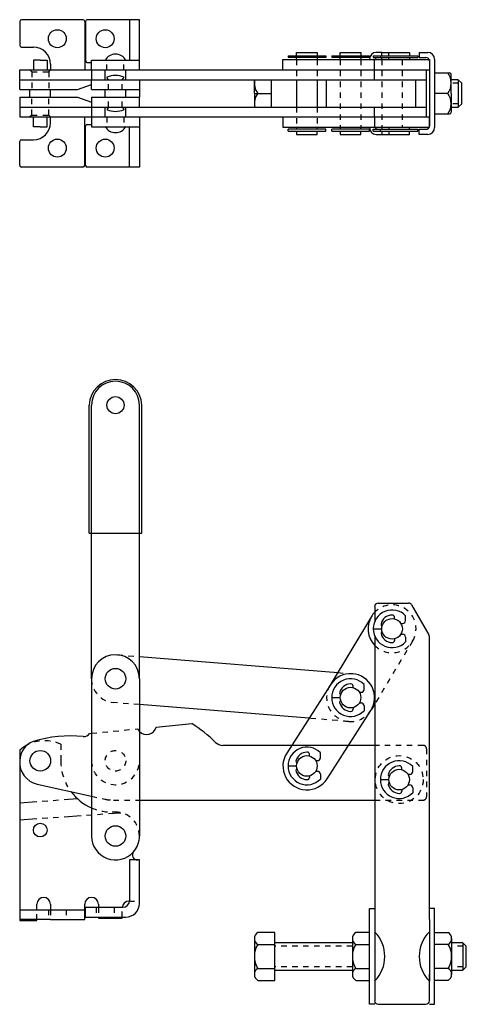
# Model space of a CAD drawing. Extents: x -9.9 to 13, y -1.5 to 16.5.
# Tile 1 of 2: x -9.9 to -1.8, y -1.5 to 16.5. Entities that reach past the tile are written whole.
import ezdxf

# ---------------------------------------------------------------- set-up
doc = ezdxf.new("R2010")
doc.units = 0
doc.header["$LTSCALE"] = 0.25
doc.header["$MEASUREMENT"] = 0
doc.linetypes.add('HIDDEN', pattern=[0.375, 0.25, -0.125])
doc.linetypes.add('PHANTOM', pattern=[2.5, 1.25, -0.25, 0.25, -0.25, 0.25, -0.25])
doc.layers.get('0').update_dxf_attribs({"linetype": 'CONTINUOUS'})
doc.layers.add('DIM', color=7, linetype='CONTINUOUS')

msp = doc.modelspace()

# ---------------------------------------------------------------- linework, layer by layer
for p, q in [((-9.916, 16.432), (-9.916, 15.995)), ((-8.76, 16.463), (-9.885, 16.463)), ((-8.729, 16.432), (-8.729, 15.545)), ((-8.713, 16.432), (-8.713, 15.713)), ((-7.729, 16.463), (-8.682, 16.463)), ((-7.908, 16.463), (-7.908, 15.724)), ((-7.729, 15.545), (-7.729, 16.463)), ((-9.885, 15.963), (-9.666, 15.963)), ((-4.854, 15.866), (-4.479, 15.866)), ((-4.854, 15.803), (-4.854, 15.866)), ((-4.479, 15.866), (-4.479, 15.803)), ((-4.055, 15.866), (-3.68, 15.866)), ((-4.055, 15.803), (-4.055, 15.866)), ((-3.68, 15.866), (-3.68, 15.803)), ((-3.297, 15.866), (-3.397, 15.866)), ((-3.297, 15.866), (-2.922, 15.866)), ((-3.297, 15.803), (-3.297, 15.866)), ((-3.166, 15.803), (-3.166, 15.866)), ((-3.166, 15.866), (-2.791, 15.866)), ((-2.791, 15.866), (-2.791, 15.803)), ((-2.614, 15.866), (-2.457, 15.866)), ((-2.614, 15.866), (-2.614, 15.771)), ((-9.541, 15.724), (-9.666, 15.724)), ((-9.666, 15.724), (-9.666, 15.545)), ((-9.541, 15.724), (-9.416, 15.724)), ((-9.416, 15.724), (-9.416, 15.545)), ((-8.682, 15.682), (-8.604, 15.682)), ((-8.604, 15.724), (-7.729, 15.724)), ((-8.604, 15.545), (-8.604, 15.724)), ((-5.104, 15.545), (-5.104, 15.733)), ((-5.104, 15.733), (-2.427, 15.733)), ((-5.01, 15.803), (-5.01, 15.77)), ((-5.01, 15.803), (-4.322, 15.803)), ((-4.322, 15.77), (-5.01, 15.77)), ((-4.854, 15.733), (-4.854, 15.77)), ((-4.479, 15.77), (-4.479, 15.733)), ((-4.322, 15.803), (-4.322, 15.77)), ((-4.211, 15.803), (-4.211, 15.77)), ((-4.211, 15.803), (-3.524, 15.803)), ((-3.524, 15.77), (-4.211, 15.77)), ((-4.055, 15.733), (-4.055, 15.77)), ((-3.68, 15.77), (-3.68, 15.733)), ((-3.524, 15.803), (-3.524, 15.77)), ((-3.522, 15.741), (-3.522, 15.733)), ((-3.453, 15.803), (-3.453, 15.77)), ((-3.453, 15.803), (-2.635, 15.803)), ((-3.453, 15.77), (-2.635, 15.77)), ((-3.43, 15.545), (-3.43, 15.733)), ((-3.322, 15.803), (-3.322, 15.77)), ((-3.297, 15.733), (-3.297, 15.77)), ((-3.166, 15.733), (-3.166, 15.77)), ((-2.791, 15.77), (-2.791, 15.733)), ((-2.635, 15.803), (-2.635, 15.77)), ((-2.614, 15.771), (-2.49, 15.771)), ((-2.427, 15.733), (-2.427, 15.545)), ((-2.427, 15.708), (-2.427, 14.523)), ((-2.332, 15.741), (-2.332, 14.491)), ((-9.916, 15.366), (-9.916, 15.545)), ((-9.916, 15.545), (-8.033, 15.545)), ((-9.697, 15.513), (-9.729, 15.545)), ((-9.386, 15.513), (-9.354, 15.545)), ((-9.354, 15.651), (-9.354, 15.545)), ((-8.604, 15.545), (-8.604, 15.366)), ((-8.354, 15.366), (-8.354, 15.545)), ((-8.033, 15.545), (-7.729, 15.545)), ((-7.979, 15.366), (-7.979, 15.545)), ((-7.729, 15.545), (-2.479, 15.545)), ((-3.43, 15.366), (-3.43, 15.545)), ((-2.479, 15.545), (-2.427, 15.545)), ((-2.479, 14.687), (-2.479, 15.545)), ((-2.332, 15.491), (-2.059, 15.491)), ((-9.916, 15.187), (-9.916, 15.366)), ((-9.916, 15.366), (-7.729, 15.366)), ((-8.604, 15.187), (-8.604, 15.366)), ((-8.291, 15.366), (-8.322, 15.413)), ((-8.041, 15.366), (-8.01, 15.413)), ((-7.729, 15.366), (-7.729, 15.187)), ((-7.729, 15.366), (-2.479, 15.366)), ((-5.627, 15.116), (-5.627, 15.366)), ((-5.322, 15.366), (-5.322, 14.866)), ((-4.854, 15.366), (-4.854, 14.866)), ((-4.479, 15.366), (-4.479, 14.866)), ((-4.305, 14.866), (-4.305, 15.366)), ((-2.672, 14.866), (-2.672, 15.366)), ((-2.028, 15.116), (-2.028, 15.46)), ((-9.916, 15.187), (-8.861, 15.187)), ((-9.729, 15.045), (-9.729, 15.187)), ((-9.354, 15.045), (-9.354, 15.187)), ((-8.861, 15.187), (-8.604, 15.278)), ((-8.604, 15.187), (-7.729, 15.187)), ((-8.354, 15.045), (-8.354, 15.187)), ((-7.979, 15.045), (-7.979, 15.187)), ((-7.729, 15.187), (-7.729, 15.045)), ((-9.916, 15.045), (-9.916, 14.866)), ((-9.916, 15.045), (-8.861, 15.045)), ((-8.861, 15.045), (-8.604, 14.954)), ((-8.604, 15.045), (-7.729, 15.045)), ((-8.604, 15.045), (-8.604, 14.866)), ((-7.729, 14.866), (-7.729, 15.045)), ((-5.627, 15.116), (-5.322, 15.116)), ((-5.627, 15.116), (-5.627, 14.866)), ((-2.091, 15.116), (-2.332, 15.116)), ((-2.028, 15.116), (-2.028, 14.772)), ((-9.916, 14.866), (-7.729, 14.866)), ((-9.916, 14.866), (-9.916, 14.687)), ((-8.604, 14.866), (-8.604, 14.687)), ((-8.354, 14.687), (-8.354, 14.866)), ((-8.291, 14.866), (-8.322, 14.819)), ((-8.041, 14.866), (-8.01, 14.819)), ((-7.979, 14.687), (-7.979, 14.866)), ((-7.729, 14.866), (-2.479, 14.866)), ((-3.43, 14.687), (-3.43, 14.866)), ((-9.916, 14.687), (-8.033, 14.687)), ((-9.697, 14.719), (-9.729, 14.687)), ((-9.666, 14.508), (-9.666, 14.687)), ((-9.416, 14.508), (-9.416, 14.687)), ((-9.386, 14.719), (-9.354, 14.687)), ((-9.354, 14.581), (-9.354, 14.687)), ((-8.729, 13.8), (-8.729, 14.687)), ((-8.604, 14.687), (-8.604, 14.508)), ((-8.033, 14.687), (-7.729, 14.687)), ((-7.729, 14.687), (-2.479, 14.687)), ((-7.729, 14.687), (-7.729, 13.768)), ((-5.104, 14.687), (-5.104, 14.499)), ((-3.43, 14.687), (-3.43, 14.499)), ((-2.479, 14.687), (-2.427, 14.687)), ((-2.427, 14.499), (-2.427, 14.687)), ((-2.332, 14.741), (-2.059, 14.741)), ((-9.541, 14.508), (-9.666, 14.508)), ((-9.541, 14.508), (-9.416, 14.508)), ((-8.713, 13.8), (-8.713, 14.518)), ((-8.682, 14.55), (-8.604, 14.55)), ((-8.604, 14.508), (-7.729, 14.508)), ((-7.908, 13.768), (-7.908, 14.508)), ((-5.104, 14.499), (-2.427, 14.499)), ((-4.322, 14.462), (-5.01, 14.462)), ((-5.01, 14.428), (-5.01, 14.462)), ((-5.01, 14.428), (-4.322, 14.428)), ((-4.854, 14.499), (-4.854, 14.462)), ((-4.854, 14.428), (-4.854, 14.366)), ((-4.479, 14.462), (-4.479, 14.499)), ((-4.479, 14.366), (-4.479, 14.428)), ((-4.322, 14.428), (-4.322, 14.462)), ((-3.524, 14.462), (-4.211, 14.462)), ((-4.211, 14.428), (-4.211, 14.462)), ((-4.211, 14.428), (-3.524, 14.428)), ((-4.055, 14.499), (-4.055, 14.462)), ((-4.055, 14.428), (-4.055, 14.366)), ((-3.68, 14.462), (-3.68, 14.499)), ((-3.68, 14.366), (-3.68, 14.428)), ((-3.524, 14.428), (-3.524, 14.462)), ((-3.522, 14.499), (-3.522, 14.491)), ((-3.453, 14.462), (-2.635, 14.462)), ((-3.453, 14.428), (-3.453, 14.462)), ((-3.453, 14.428), (-2.635, 14.428)), ((-3.322, 14.428), (-3.322, 14.462)), ((-3.297, 14.499), (-3.297, 14.462)), ((-3.297, 14.428), (-3.297, 14.366)), ((-3.166, 14.499), (-3.166, 14.462)), ((-3.166, 14.428), (-3.166, 14.366)), ((-2.791, 14.462), (-2.791, 14.499)), ((-2.791, 14.366), (-2.791, 14.428)), ((-2.635, 14.428), (-2.635, 14.462)), ((-2.614, 14.461), (-2.49, 14.461)), ((-2.614, 14.366), (-2.614, 14.461)), ((-9.916, 13.8), (-9.916, 14.237)), ((-9.885, 14.268), (-9.666, 14.268)), ((-4.854, 14.366), (-4.479, 14.366)), ((-4.055, 14.366), (-3.68, 14.366)), ((-3.397, 14.366), (-3.297, 14.366)), ((-3.297, 14.366), (-2.922, 14.366)), ((-3.166, 14.366), (-2.791, 14.366)), ((-2.457, 14.366), (-2.614, 14.366)), ((-8.76, 13.768), (-9.885, 13.768)), ((-7.729, 13.768), (-8.682, 13.768)), ((-8.647, 7.077), (-8.647, 9.418)), ((-8.604, 4.418), (-8.604, 9.418)), ((-7.729, 4.418), (-7.729, 9.418)), ((-7.685, 7.077), (-7.685, 9.418)), ((-8.647, 7.077), (-7.685, 7.077)), ((-3.365, 5.799), (-2.807, 5.799)), ((-2.753, 5.768), (-2.436, 5.218)), ((-3.427, 5.736), (-3.427, 5.461)), ((-3.103, 5.581), (-3.109, 5.581)), ((-3.484, 5.556), (-4.242, 4.298)), ((-3.063, 5.512), (-3.063, 5.541)), ((-2.949, 5.427), (-2.916, 5.427)), ((-2.863, 5.481), (-2.863, 5.57)), ((-3.453, 5.33), (-3.315, 5.33)), ((-3.291, 5.386), (-3.289, 5.385)), ((-3.291, 5.275), (-3.289, 5.275)), ((-2.949, 5.233), (-2.916, 5.233)), ((-3.427, 5.199), (-3.427, 0.02)), ((-3.063, 5.148), (-3.063, 5.119)), ((-2.863, 5.179), (-2.863, 5.09)), ((-2.427, 0.02), (-2.427, 5.187)), ((-7.729, 4.822), (-4.102, 4.53)), ((-8.604, 4.418), (-8.604, 1.543)), ((-7.729, 4.418), (-7.729, 1.543)), ((-3.861, 4.324), (-3.868, 4.324)), ((-4.236, 4.308), (-5.035, 3.06)), ((-3.821, 4.254), (-3.821, 4.284)), ((-3.707, 4.17), (-3.674, 4.17)), ((-3.621, 4.223), (-3.621, 4.312)), ((-4.211, 4.073), (-4.073, 4.073)), ((-4.049, 4.128), (-4.047, 4.127)), ((-4.049, 4.017), (-4.047, 4.018)), ((-3.707, 3.975), (-3.674, 3.975)), ((-4.629, 3.695), (-7.729, 3.944)), ((-4.298, 2.588), (-3.499, 3.837)), ((-3.821, 3.891), (-3.821, 3.861)), ((-3.621, 3.922), (-3.621, 3.833)), ((-3.427, 3.955), (-3.493, 3.847)), ((-8.638, 3.417), (-8.604, 3.42)), ((-7.424, 3.534), (-6.768, 3.597)), ((-9.916, 3.11), (-9.916, 0)), ((-3.427, 3.199), (-6.204, 3.199)), ((-4.66, 3.076), (-4.666, 3.076)), ((-4.42, 2.975), (-4.42, 3.064)), ((-4.848, 2.88), (-4.845, 2.879)), ((-4.62, 3.006), (-4.62, 3.036)), ((-4.506, 2.922), (-4.473, 2.922)), ((-5.01, 2.824), (-4.871, 2.824)), ((-4.848, 2.769), (-4.845, 2.769)), ((-4.506, 2.727), (-4.473, 2.727)), ((-2.972, 2.826), (-2.979, 2.826)), ((-2.932, 2.756), (-2.932, 2.786)), ((-2.732, 2.725), (-2.732, 2.814)), ((-4.62, 2.643), (-4.62, 2.613)), ((-4.42, 2.674), (-4.42, 2.585)), ((-3.322, 2.574), (-3.184, 2.574)), ((-3.161, 2.63), (-3.158, 2.629)), ((-2.818, 2.672), (-2.785, 2.672)), ((-9.599, 2.491), (-8.604, 2.271)), ((-3.161, 2.519), (-3.158, 2.519)), ((-2.932, 2.393), (-2.932, 2.363)), ((-2.818, 2.477), (-2.785, 2.477)), ((-2.732, 2.424), (-2.732, 2.335)), ((-7.729, 2.199), (-3.427, 2.199)), ((-8.166, 1.98), (-8.229, 1.98)), ((-7.908, 1.105), (-7.908, 0.366)), ((-7.729, 1.105), (-7.908, 1.105)), ((-7.729, 0.312), (-7.729, 1.105)), ((-9.916, 0.194), (-8.729, 0.194)), ((-9.604, 0.194), (-9.604, 0.296)), ((-9.354, 0.296), (-9.354, 0.194)), ((-8.729, 0.015), (-8.729, 0.296)), ((-8.713, 0.062), (-8.713, 0.241)), ((-8.713, 0.241), (-8.033, 0.241)), ((-8.479, 0.296), (-8.479, 0.241)), ((-8.354, 0.299), (-8.354, 0.299)), ((-3.522, 0.217), (-3.427, 0.217)), ((-3.522, -1.533), (-3.522, 0.217)), ((-2.332, 0.217), (-2.427, 0.217)), ((-2.332, -1.533), (-2.332, 0.217)), ((-9.354, 0.015), (-9.916, 0.015)), ((-9.916, 0), (-9.604, 0)), ((-9.604, 0), (-9.604, 0.015)), ((-9.354, 0.015), (-8.729, 0.015)), ((-8.713, 0.062), (-7.979, 0.062)), ((-8.479, 0.062), (-8.479, 0.042)), ((-8.479, 0.042), (-8.041, 0.042)), ((-8.041, 0.042), (-8.041, 0.062)), ((-3.427, 0.02), (-3.427, -0.98)), ((-2.427, 0.02), (-2.427, -1.109)), ((-3.427, -0.98), (-3.427, -1.467)), ((-2.427, -1.467), (-2.427, -0.98)), ((-3.427, -1.533), (-3.522, -1.533)), ((-3.365, -1.529), (-2.49, -1.529)), ((-2.427, -1.533), (-2.332, -1.533))]:
    msp.add_line(p, q)
at = {"linetype": 'HIDDEN'}
for p, q in [((-8.322, 15.545), (-8.322, 15.724)), ((-8.011, 15.545), (-8.011, 15.724)), ((-4.854, 15.733), (-4.854, 15.366)), ((-4.479, 15.733), (-4.479, 15.366)), ((-4.055, 15.733), (-4.055, 14.499)), ((-3.68, 15.733), (-3.68, 14.499)), ((-3.297, 15.733), (-3.297, 14.499)), ((-2.922, 15.733), (-2.922, 14.499)), ((-9.697, 15.513), (-9.697, 15.187)), ((-9.697, 15.513), (-9.386, 15.513)), ((-9.386, 15.513), (-9.386, 15.187)), ((-8.291, 15.187), (-8.291, 15.366)), ((-8.041, 15.187), (-8.041, 15.366)), ((-9.697, 14.719), (-9.697, 15.045)), ((-9.386, 14.719), (-9.386, 15.045)), ((-8.291, 14.866), (-8.291, 15.045)), ((-8.041, 14.866), (-8.041, 15.045)), ((-4.854, 14.866), (-4.854, 14.499)), ((-4.479, 14.866), (-4.479, 14.499)), ((-9.697, 14.719), (-9.386, 14.719)), ((-8.322, 14.687), (-8.322, 14.508)), ((-8.011, 14.687), (-8.011, 14.508)), ((-2.735, 5.104), (-3.427, 3.955)), ((-8.131, 4.854), (-7.729, 4.822)), ((-4.102, 4.53), (-3.832, 4.509)), ((-7.729, 3.944), (-8.201, 3.982)), ((-3.903, 3.636), (-4.629, 3.695)), ((-8.604, 3.42), (-7.759, 3.501)), ((-9.166, 3.22), (-9.166, 2.918)), ((-2.541, 3.199), (-3.427, 3.199)), ((-2.479, 3.137), (-2.479, 2.262)), ((-8.604, 2.271), (-8.358, 2.216)), ((-8.203, 2.199), (-7.729, 2.199)), ((-3.427, 2.199), (-2.541, 2.199)), ((-9.604, 0.015), (-9.604, 0.194)), ((-9.393, 0.194), (-9.393, 0.015)), ((-9.354, 0.194), (-9.354, 0.015)), ((-9.065, 0.194), (-9.065, 0.015)), ((-8.518, 0.241), (-8.518, 0.062)), ((-8.479, 0.241), (-8.479, 0.062)), ((-8.19, 0.241), (-8.19, 0.062)), ((-8.041, 0.062), (-8.041, 0.229)), ((-7.916, 0.354), (-7.729, 0.354))]:
    msp.add_line(p, q, dxfattribs=at)
at = {"linetype": 'PHANTOM'}
for p, q in [((-9.916, 2.152), (-8.861, 2.226)), ((-9.916, 1.84), (-8.067, 1.969))]:
    msp.add_line(p, q, dxfattribs=at)
for centre, radius in [((-9.229, 16.116), 0.164), ((-8.354, 16.116), 0.164), ((-9.229, 14.116), 0.164), ((-8.354, 14.116), 0.164), ((-8.166, 9.418), 0.156), ((-3.109, 5.33), 0.188), ((-8.166, 4.418), 0.188), ((-3.868, 4.073), 0.188), ((-9.541, 2.918), 0.188), ((-9.541, 1.652), 0.125), ((-8.166, 1.543), 0.188)]:
    msp.add_circle(centre, radius)
at = {"linetype": 'HIDDEN'}
for centre, radius in [((-8.166, 2.918), 0.188), ((-2.979, 2.574), 0.438)]:
    msp.add_circle(centre, radius, dxfattribs=at)
at = {"linetype": 'Continuous'}
for centre in [(-4.666, 2.824), (-2.979, 2.574)]:
    msp.add_circle(centre, 0.188, dxfattribs=at)
for centre, radius, start, end in [((-9.885, 16.432), 0.0312, 90, 180), ((-8.76, 16.432), 0.0312, 360, 90), ((-8.682, 16.432), 0.0312, 90, 180), ((-9.885, 15.995), 0.0312, 180, 270), ((-9.666, 15.651), 0.312, 0, 90), ((-3.397, 15.741), 0.125, 90, 180), ((-2.457, 15.741), 0.125, 0, 90), ((-8.682, 15.713), 0.0312, 180, 270), ((-8.166, 15.617), 0.216, 29.6583, 150.3417), ((-3.365, 15.708), 0.0625, 99.2293, 156.921), ((-2.49, 15.708), 0.0625, 0, 90), ((-2.341, 15.303), 0.313, 323.1301, 36.8699), ((-2.059, 15.46), 0.0312, 0, 90), ((-8.166, 15.038), 0.406, 67.3801, 112.6199), ((-5.314, 15.303), 0.313, 168.463, 216.8699), ((-5.314, 14.928), 0.313, 143.1301, 191.537), ((-2.341, 14.928), 0.313, 323.1301, 36.8699), ((-8.166, 15.194), 0.406, 247.3801, 292.6199), ((-2.059, 14.772), 0.0312, 270, 0), ((-9.666, 14.581), 0.312, 270, 0), ((-8.682, 14.518), 0.0312, 90, 180), ((-8.166, 14.615), 0.216, 209.6583, 330.3417), ((-3.397, 14.491), 0.125, 180, 270), ((-3.365, 14.523), 0.0625, 203.079, 260.7707), ((-2.49, 14.523), 0.0625, 270, 0), ((-2.457, 14.491), 0.125, 270, 0), ((-9.885, 14.237), 0.0312, 90, 180), ((-9.885, 13.8), 0.0312, 180, 270), ((-8.76, 13.8), 0.0312, 270, 0), ((-8.682, 13.8), 0.0312, 180, 270), ((-8.166, 9.404), 0.481, 1.723, 178.277), ((-8.166, 9.418), 0.438, 360, 180), ((-3.365, 5.736), 0.0625, 90, 180), ((-2.807, 5.736), 0.0625, 30, 90), ((-3.109, 5.33), 0.438, 136.6236, 148.9117), ((-3.109, 5.33), 0.344, 44.1882, 315.8118), ((-3.106, 5.372), 0.21, 91.0165, 167.4731), ((-3.103, 5.541), 0.04, 0, 90), ((-3.109, 5.33), 0.438, 148.9117, 223.3764), ((-3.285, 5.411), 0.0266, 167.4731, 255.4171), ((-2.916, 5.481), 0.0533, 270, 0), ((-3.285, 5.249), 0.0266, 104.5829, 192.5269), ((-3.106, 5.289), 0.21, 192.5269, 268.9835), ((-2.916, 5.179), 0.0533, 0, 90), ((-3.103, 5.119), 0.04, 270, 0), ((-2.49, 5.187), 0.0625, 0, 30), ((-8.166, 4.418), 0.438, 360, 180), ((-3.868, 4.073), 0.438, 85.4059, 147.3902), ((-3.868, 4.073), 0.438, 327.3902, 85.4059), ((-3.868, 4.073), 0.344, 44.1882, 315.8118), ((-3.864, 4.114), 0.21, 91.0165, 167.4731), ((-3.861, 4.284), 0.04, 0, 90), ((-4.043, 4.154), 0.0266, 167.4731, 255.4171), ((-3.674, 4.223), 0.0533, 270, 0), ((-4.043, 3.991), 0.0266, 104.5829, 192.5269), ((-3.864, 4.031), 0.21, 192.5269, 268.9835), ((-3.674, 3.922), 0.0533, 0, 90), ((-3.861, 3.861), 0.04, 270, 0), ((-7.597, 3.574), 0.178, 222.3163, 346.8131), ((-7.982, 1.629), 2.312, 44.6762, 58.318), ((-9.541, 2.918), 0.375, 110.1481, 179.9692), ((-8.979, 0.998), 2.375, 84.5582, 106.9315), ((-8.742, 3.487), 0.125, 264.5582, 325.9756), ((-6.204, 3.387), 0.188, 224.6762, 270), ((-9.459, 2.606), 0.68, 118.647, 132.2262), ((-4.666, 2.824), 0.438, 147.3902, 327.3902), ((-4.666, 2.824), 0.344, 44.1882, 315.8118), ((-4.662, 2.866), 0.21, 91.0165, 167.4731), ((-4.66, 3.036), 0.04, 0, 90), ((-9.511, 2.888), 0.406, 175.7651, 257.5), ((-4.841, 2.906), 0.0266, 167.4731, 255.4171), ((-4.473, 2.975), 0.0533, 270, 0), ((-2.979, 2.574), 0.344, 44.1882, 315.8118), ((-4.841, 2.743), 0.0266, 104.5829, 192.5269), ((-4.662, 2.783), 0.21, 192.5269, 268.9835), ((-4.473, 2.674), 0.0533, 0, 90), ((-2.975, 2.616), 0.21, 91.0165, 167.4731), ((-2.972, 2.786), 0.04, 0, 90), ((-2.785, 2.725), 0.0533, 270, 0), ((-4.66, 2.613), 0.04, 270, 0), ((-3.154, 2.656), 0.0266, 167.4731, 255.4171), ((-8.229, 2.918), 0.938, 217.0228, 246.4218), ((-3.154, 2.493), 0.0266, 104.5829, 192.5269), ((-2.975, 2.533), 0.21, 192.5269, 268.9835), ((-2.972, 2.363), 0.04, 270, 0), ((-2.785, 2.424), 0.0533, 0, 90), ((-8.166, 1.543), 0.438, 180, 318.7022), ((-8.166, 1.543), 0.438, 318.7022, 360), ((-7.762, 1.198), 0.0938, 143.3117, 270), ((-9.479, 0.296), 0.125, 0, 180), ((-8.604, 0.296), 0.125, 0, 180), ((-8.033, 0.366), 0.125, 270, 0), ((-7.916, 0.229), 0.125, 90, 180), ((-7.979, 0.312), 0.25, 270, 0), ((-3.88, -0.658), 0.638, 315.0941, 44.9059), ((-1.975, -0.658), 0.638, 135.0941, 224.9059), ((-3.365, -1.467), 0.0625, 180, 270), ((-2.49, -1.467), 0.0625, 270, 0)]:
    msp.add_arc(centre, radius, start, end)
at = {"linetype": 'HIDDEN'}
for centre, radius, start, end in [((-3.109, 5.33), 0.438, 328.9117, 136.6236), ((-3.109, 5.33), 0.438, 223.3764, 328.9117), ((-8.166, 4.418), 0.438, 180, 265.4059), ((-3.868, 4.073), 0.438, 148.9117, 265.4059), ((-3.868, 4.073), 0.438, 265.4059, 327.3902), ((-7.597, 3.574), 0.178, 204.1869, 222.3163), ((-9.459, 2.606), 0.68, 64.4764, 118.647), ((-2.541, 3.137), 0.0625, 0, 90), ((-8.229, 2.918), 0.938, 180, 217.0228), ((-8.166, 2.918), 0.438, 180, 360), ((-8.203, 2.918), 0.719, 257.5, 270), ((-2.541, 2.262), 0.0625, 270, 0), ((-8.229, 2.918), 0.938, 246.4218, 270), ((-8.166, 1.543), 0.438, 360, 90)]:
    msp.add_arc(centre, radius, start, end, dxfattribs=at)
at = {"layer": 'DIM'}
for p, q in [((-1.898, 15.366), (-2.02, 15.366)), ((-1.898, 15.366), (-1.898, 14.866)), ((-1.898, 15.366), (-1.836, 15.303)), ((-1.836, 14.928), (-1.836, 15.303)), ((-2.02, 14.866), (-1.898, 14.866)), ((-1.898, 14.866), (-1.836, 14.928)), ((-5.627, -0.33), (-5.627, -0.658)), ((-5.252, -0.22), (-5.564, -0.22)), ((-5.252, -0.658), (-5.252, -0.22)), ((-3.835, -0.33), (-3.835, -0.658)), ((-3.522, -0.22), (-3.772, -0.22)), ((-2.332, -0.22), (-2.082, -0.22)), ((-2.02, -0.33), (-2.02, -0.658)), ((-5.564, -0.439), (-5.252, -0.439)), ((-3.835, -0.408), (-5.252, -0.408)), ((-3.772, -0.439), (-3.522, -0.439)), ((-2.082, -0.439), (-2.332, -0.439)), ((-1.814, -0.408), (-2.02, -0.408)), ((-1.814, -0.408), (-1.814, -0.908)), ((-1.814, -0.408), (-1.752, -0.47)), ((-1.752, -0.845), (-1.752, -0.47)), ((-5.627, -0.658), (-5.627, -0.877)), ((-5.252, -1.095), (-5.252, -0.658)), ((-3.835, -0.658), (-3.835, -0.877)), ((-2.02, -0.658), (-2.02, -0.877)), ((-5.627, -0.877), (-5.627, -0.986)), ((-5.564, -0.877), (-5.252, -0.877)), ((-3.835, -0.877), (-3.835, -0.986)), ((-3.772, -0.877), (-3.522, -0.877)), ((-2.082, -0.877), (-2.332, -0.877)), ((-2.02, -0.877), (-2.02, -0.986)), ((-1.814, -0.908), (-1.752, -0.845)), ((-5.252, -0.908), (-3.835, -0.908)), ((-2.02, -0.908), (-1.814, -0.908)), ((-5.564, -1.095), (-5.252, -1.095)), ((-3.772, -1.095), (-3.522, -1.095)), ((-2.082, -1.095), (-2.332, -1.095))]:
    msp.add_line(p, q, dxfattribs=at)
at = {"layer": 'DIM', "linetype": 'HIDDEN'}
for p, q in [((-1.898, 15.303), (-2.02, 15.303)), ((-1.898, 14.928), (-2.02, 14.928)), ((-3.835, -0.47), (-5.252, -0.47)), ((-1.814, -0.47), (-2.02, -0.47)), ((-3.835, -0.845), (-5.252, -0.845)), ((-1.814, -0.845), (-2.02, -0.845))]:
    msp.add_line(p, q, dxfattribs=at)
at = {"layer": 'DIM'}
for centre, radius, start, end in [((-5.5, -0.33), 0.127, 120.5102, 239.4898), ((-3.708, -0.33), 0.127, 120.5102, 239.4898), ((-2.147, -0.33), 0.127, 300.5102, 59.4898), ((-5.213, -0.658), 0.414, 148.1092, 211.8908), ((-3.421, -0.658), 0.414, 148.1092, 211.8908), ((-2.434, -0.658), 0.414, 328.1092, 31.8908), ((-5.5, -0.986), 0.127, 120.5102, 239.4898), ((-3.708, -0.986), 0.127, 120.5102, 239.4898), ((-2.147, -0.986), 0.127, 300.5102, 59.4898)]:
    msp.add_arc(centre, radius, start, end, dxfattribs=at)

doc.saveas('drawing.dxf')
